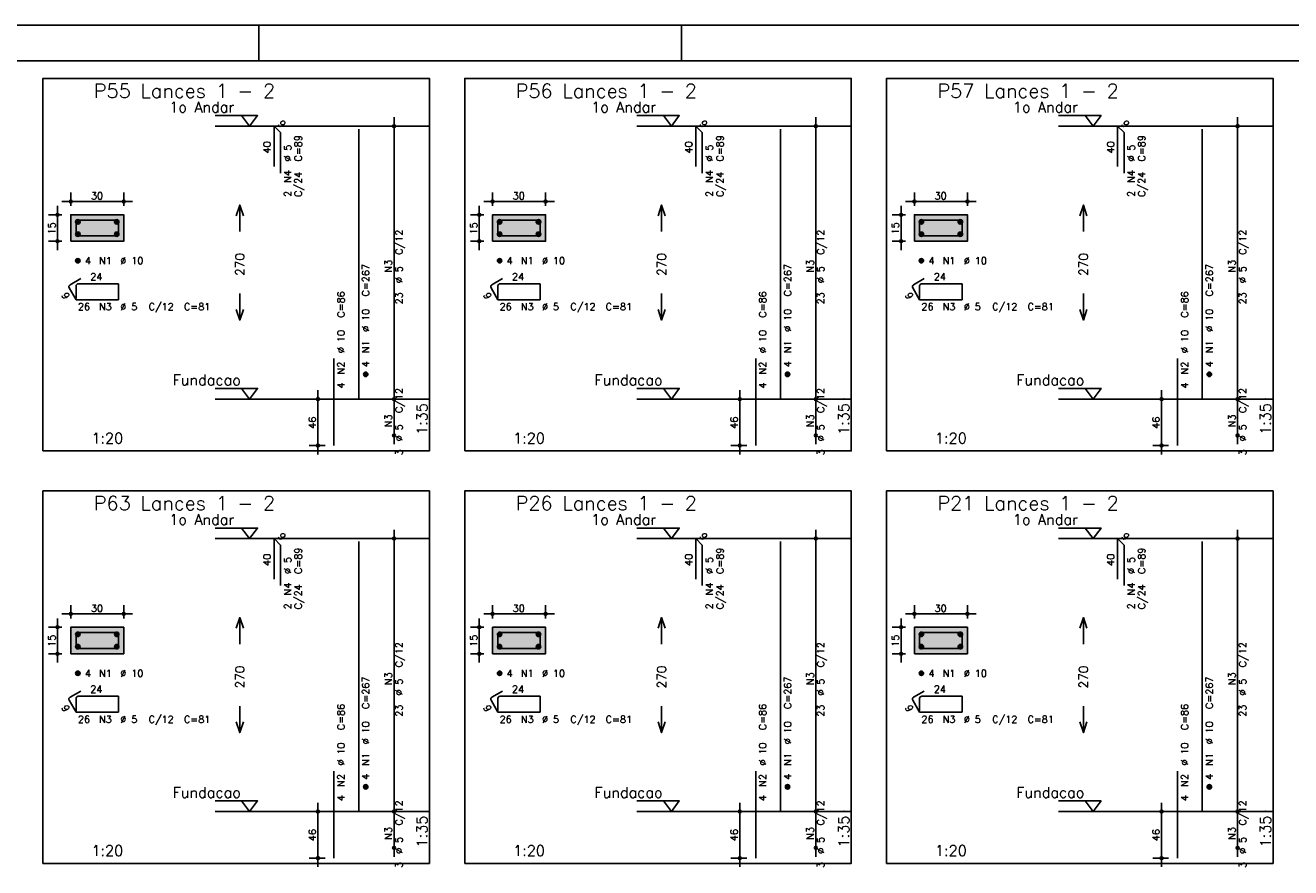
# Model space of a CAD drawing. Extents: x 0 to 119, y 0 to 84.
# Tile 5 of 13: x 26 to 62, y 60 to 84. Entities that reach past the tile are written whole.
import ezdxf

# ---------------------------------------------------------------- set-up
doc = ezdxf.new("R2010")
doc.units = 0
doc.header["$MEASUREMENT"] = 0
doc.linetypes.add('ESTILO_TQS_0002', pattern=[0.4, 0.1, -0.3])
for name, color, linetype in [('1', 1, 'CONTINUOUS'), ('2', 2, 'CONTINUOUS'), ('3', 3, 'CONTINUOUS'), ('4', 4, 'CONTINUOUS'), ('6', 6, 'CONTINUOUS'), ('7', 7, 'CONTINUOUS'), ('8', 8, 'CONTINUOUS'), ('9', 9, 'CONTINUOUS')]:
    doc.layers.add(name, color=color, linetype=linetype)
doc.styles.get("Standard").update_dxf_attribs({"font": 'ROMANS.SHX'})

msp = doc.modelspace()

# ---------------------------------------------------------------- linework, layer by layer
at = {"layer": '1', "linetype": 'Continuous'}
for p, q in [((0, 84.099998), (118.900002, 84.099998)), ((32.950001, 83.099998), (32.950001, 84.099998)), ((44.900002, 83.099998), (44.900002, 84.099998))]:
    msp.add_line(p, q, dxfattribs=at)
for points in [[(26.85, 72.071714), (37.775, 72.071714), (37.775, 82.600286), (26.85, 82.600286), (26.85, 72.071714)], [(38.775, 72.071714), (49.7, 72.071714), (49.7, 82.600286), (38.775, 82.600286), (38.775, 72.071714)], [(50.7, 72.071714), (61.625, 72.071714), (61.625, 82.600286), (50.7, 82.600286), (50.7, 72.071714)], [(31.715, 81.550286), (32.915, 81.550286), (32.69, 81.250286), (32.465, 81.550286)], [(37.775, 81.250286), (31.715, 81.250286)], [(43.64, 81.550286), (44.84, 81.550286), (44.615, 81.250286), (44.39, 81.550286)], [(49.7, 81.250286), (43.64, 81.250286)], [(55.565, 81.550286), (56.765, 81.550286), (56.54, 81.250286), (56.315, 81.550286)], [(61.625, 81.250286), (55.565, 81.250286)], [(31.715, 73.836), (32.915, 73.836), (32.69, 73.536), (32.465, 73.836)], [(43.64, 73.836), (44.84, 73.836), (44.615, 73.536), (44.39, 73.836)], [(55.565, 73.836), (56.765, 73.836), (56.54, 73.536), (56.315, 73.836)], [(37.775, 73.536), (31.715, 73.536)], [(49.7, 73.536), (43.64, 73.536)], [(61.625, 73.536), (55.565, 73.536)], [(26.85, 60.413214), (37.775, 60.413214), (37.775, 70.941786), (26.85, 70.941786), (26.85, 60.413214)], [(38.775, 60.413214), (49.7, 60.413214), (49.7, 70.941786), (38.775, 70.941786), (38.775, 60.413214)], [(50.7, 60.413214), (61.625, 60.413214), (61.625, 70.941786), (50.7, 70.941786), (50.7, 60.413214)], [(31.715, 69.891786), (32.915, 69.891786), (32.69, 69.591786), (32.465, 69.891786)], [(43.64, 69.891786), (44.84, 69.891786), (44.615, 69.591786), (44.39, 69.891786)], [(55.565, 69.891786), (56.765, 69.891786), (56.54, 69.591786), (56.315, 69.891786)], [(37.775, 69.591786), (31.715, 69.591786)], [(49.7, 69.591786), (43.64, 69.591786)], [(61.625, 69.591786), (55.565, 69.591786)], [(31.715, 62.1775), (32.915, 62.1775), (32.69, 61.8775), (32.465, 62.1775)], [(43.64, 62.1775), (44.84, 62.1775), (44.615, 61.8775), (44.39, 62.1775)], [(55.565, 62.1775), (56.765, 62.1775), (56.54, 61.8775), (56.315, 62.1775)], [(37.775, 61.8775), (31.715, 61.8775)], [(49.7, 61.8775), (43.64, 61.8775)], [(61.625, 61.8775), (55.565, 61.8775)]]:
    msp.add_lwpolyline(points, dxfattribs=at)
at = {"layer": '1', "linetype": 'ESTILO_TQS_0002'}
for points in [[(27.635, 77.995643), (29.135, 77.995643), (29.135, 78.745643), (27.635, 78.745643), (27.635, 77.995643)], [(39.56, 77.995643), (41.06, 77.995643), (41.06, 78.745643), (39.56, 78.745643), (39.56, 77.995643)], [(51.485, 77.995643), (52.985, 77.995643), (52.985, 78.745643), (51.485, 78.745643), (51.485, 77.995643)], [(27.635, 66.337143), (29.135, 66.337143), (29.135, 67.087143), (27.635, 67.087143), (27.635, 66.337143)], [(39.56, 66.337143), (41.06, 66.337143), (41.06, 67.087143), (39.56, 67.087143), (39.56, 66.337143)], [(51.485, 66.337143), (52.985, 66.337143), (52.985, 67.087143), (51.485, 67.087143), (51.485, 66.337143)]]:
    msp.add_lwpolyline(points, dxfattribs=at)
at = {"layer": '2', "linetype": 'Continuous'}
for p, q in [((36.775, 73.286), (36.775, 81.500286)), ((36.775, 81.250286), (36.775, 81.250286)), ((48.7, 73.286), (48.7, 81.500286)), ((48.7, 81.250286), (48.7, 81.250286)), ((60.625, 73.286), (60.625, 81.500286)), ((60.625, 81.250286), (60.625, 81.250286)), ((27.385, 79.120643), (29.385, 79.120643)), ((27.635, 78.995643), (27.635, 79.370643)), ((29.135, 78.995643), (29.135, 79.370643)), ((39.31, 79.120643), (41.31, 79.120643)), ((39.56, 78.995643), (39.56, 79.370643)), ((41.06, 78.995643), (41.06, 79.370643)), ((51.235, 79.120643), (53.235, 79.120643)), ((51.485, 78.995643), (51.485, 79.370643)), ((52.985, 78.995643), (52.985, 79.370643)), ((27.385, 78.745643), (27.01, 78.745643)), ((27.26, 77.745643), (27.26, 78.995643)), ((27.635, 78.745643), (27.635, 78.745643)), ((27.635, 78.745643), (27.635, 78.745643)), ((29.135, 78.745643), (29.135, 78.745643)), ((39.31, 78.745643), (38.935, 78.745643)), ((39.185, 77.745643), (39.185, 78.995643)), ((39.56, 78.745643), (39.56, 78.745643)), ((39.56, 78.745643), (39.56, 78.745643)), ((41.06, 78.745643), (41.06, 78.745643)), ((51.235, 78.745643), (50.86, 78.745643)), ((51.11, 77.745643), (51.11, 78.995643)), ((51.485, 78.745643), (51.485, 78.745643)), ((51.485, 78.745643), (51.485, 78.745643)), ((52.985, 78.745643), (52.985, 78.745643)), ((27.385, 77.995643), (27.01, 77.995643)), ((27.635, 77.995643), (27.635, 77.995643)), ((39.31, 77.995643), (38.935, 77.995643)), ((39.56, 77.995643), (39.56, 77.995643)), ((51.235, 77.995643), (50.86, 77.995643)), ((51.485, 77.995643), (51.485, 77.995643)), ((34.625, 71.971714), (34.625, 73.786)), ((36.775, 72.257429), (36.775, 73.786)), ((46.55, 71.971714), (46.55, 73.786)), ((48.7, 72.257429), (48.7, 73.786)), ((58.475, 71.971714), (58.475, 73.786)), ((60.625, 72.257429), (60.625, 73.786)), ((34.825, 73.536), (34.375, 73.536)), ((35.075, 73.536), (35.075, 73.536)), ((36.775, 73.536), (36.775, 73.536)), ((36.775, 73.536), (36.775, 73.536)), ((46.75, 73.536), (46.3, 73.536)), ((47, 73.536), (47, 73.536)), ((48.7, 73.536), (48.7, 73.536)), ((48.7, 73.536), (48.7, 73.536)), ((58.675, 73.536), (58.225, 73.536)), ((58.925, 73.536), (58.925, 73.536)), ((60.625, 73.536), (60.625, 73.536)), ((60.625, 73.536), (60.625, 73.536)), ((36.775, 72.507429), (36.775, 72.507429)), ((48.7, 72.507429), (48.7, 72.507429)), ((60.625, 72.507429), (60.625, 72.507429)), ((34.825, 72.221714), (34.375, 72.221714)), ((35.075, 72.221714), (35.075, 72.221714)), ((46.75, 72.221714), (46.3, 72.221714)), ((47, 72.221714), (47, 72.221714)), ((58.675, 72.221714), (58.225, 72.221714)), ((58.925, 72.221714), (58.925, 72.221714)), ((36.775, 61.6275), (36.775, 69.841786)), ((48.7, 61.6275), (48.7, 69.841786)), ((60.625, 61.6275), (60.625, 69.841786)), ((36.775, 69.591786), (36.775, 69.591786)), ((48.7, 69.591786), (48.7, 69.591786)), ((60.625, 69.591786), (60.625, 69.591786)), ((27.635, 67.337143), (27.635, 67.712143)), ((29.135, 67.337143), (29.135, 67.712143)), ((39.56, 67.337143), (39.56, 67.712143)), ((41.06, 67.337143), (41.06, 67.712143)), ((51.485, 67.337143), (51.485, 67.712143)), ((52.985, 67.337143), (52.985, 67.712143)), ((27.26, 66.087143), (27.26, 67.337143)), ((27.385, 67.462143), (29.385, 67.462143)), ((39.185, 66.087143), (39.185, 67.337143)), ((39.31, 67.462143), (41.31, 67.462143)), ((51.11, 66.087143), (51.11, 67.337143)), ((51.235, 67.462143), (53.235, 67.462143)), ((27.385, 67.087143), (27.01, 67.087143)), ((27.635, 67.087143), (27.635, 67.087143)), ((27.635, 67.087143), (27.635, 67.087143)), ((29.135, 67.087143), (29.135, 67.087143)), ((39.31, 67.087143), (38.935, 67.087143)), ((39.56, 67.087143), (39.56, 67.087143)), ((39.56, 67.087143), (39.56, 67.087143)), ((41.06, 67.087143), (41.06, 67.087143)), ((51.235, 67.087143), (50.86, 67.087143)), ((51.485, 67.087143), (51.485, 67.087143)), ((51.485, 67.087143), (51.485, 67.087143)), ((52.985, 67.087143), (52.985, 67.087143)), ((27.385, 66.337143), (27.01, 66.337143)), ((27.635, 66.337143), (27.635, 66.337143)), ((39.31, 66.337143), (38.935, 66.337143)), ((39.56, 66.337143), (39.56, 66.337143)), ((51.235, 66.337143), (50.86, 66.337143)), ((51.485, 66.337143), (51.485, 66.337143)), ((34.625, 60.313214), (34.625, 62.1275)), ((36.775, 60.598929), (36.775, 62.1275)), ((46.55, 60.313214), (46.55, 62.1275)), ((48.7, 60.598929), (48.7, 62.1275)), ((58.475, 60.313214), (58.475, 62.1275)), ((60.625, 60.598929), (60.625, 62.1275)), ((34.825, 61.8775), (34.375, 61.8775)), ((35.075, 61.8775), (35.075, 61.8775)), ((36.775, 61.8775), (36.775, 61.8775)), ((36.775, 61.8775), (36.775, 61.8775)), ((46.75, 61.8775), (46.3, 61.8775)), ((47, 61.8775), (47, 61.8775)), ((48.7, 61.8775), (48.7, 61.8775)), ((48.7, 61.8775), (48.7, 61.8775)), ((58.675, 61.8775), (58.225, 61.8775)), ((58.925, 61.8775), (58.925, 61.8775)), ((60.625, 61.8775), (60.625, 61.8775)), ((60.625, 61.8775), (60.625, 61.8775)), ((36.775, 60.848929), (36.775, 60.848929)), ((48.7, 60.848929), (48.7, 60.848929)), ((60.625, 60.848929), (60.625, 60.848929)), ((34.825, 60.563214), (34.375, 60.563214)), ((35.075, 60.563214), (35.075, 60.563214)), ((46.75, 60.563214), (46.3, 60.563214)), ((47, 60.563214), (47, 60.563214)), ((58.675, 60.563214), (58.225, 60.563214)), ((58.925, 60.563214), (58.925, 60.563214))]:
    msp.add_line(p, q, dxfattribs=at)
for points in [[(27.635, 77.995643), (29.135, 77.995643), (29.135, 78.745643), (27.635, 78.745643), (27.635, 77.995643)], [(32.315, 78.718143), (32.415, 79.018143), (32.515, 78.718143)], [(32.415, 78.268143), (32.415, 79.018143)], [(39.56, 77.995643), (41.06, 77.995643), (41.06, 78.745643), (39.56, 78.745643), (39.56, 77.995643)], [(44.24, 78.718143), (44.34, 79.018143), (44.44, 78.718143)], [(44.34, 78.268143), (44.34, 79.018143)], [(51.485, 77.995643), (52.985, 77.995643), (52.985, 78.745643), (51.485, 78.745643), (51.485, 77.995643)], [(56.165, 78.718143), (56.265, 79.018143), (56.365, 78.718143)], [(56.265, 78.268143), (56.265, 79.018143)], [(32.415, 76.518143), (32.415, 75.768143)], [(44.34, 76.518143), (44.34, 75.768143)], [(56.265, 76.518143), (56.265, 75.768143)], [(32.315, 76.068143), (32.415, 75.768143), (32.515, 76.068143)], [(44.24, 76.068143), (44.34, 75.768143), (44.44, 76.068143)], [(56.165, 76.068143), (56.265, 75.768143), (56.365, 76.068143)], [(32.315, 67.059643), (32.415, 67.359643), (32.515, 67.059643)], [(32.415, 66.609643), (32.415, 67.359643)], [(44.24, 67.059643), (44.34, 67.359643), (44.44, 67.059643)], [(44.34, 66.609643), (44.34, 67.359643)], [(56.165, 67.059643), (56.265, 67.359643), (56.365, 67.059643)], [(56.265, 66.609643), (56.265, 67.359643)], [(27.635, 66.337143), (29.135, 66.337143), (29.135, 67.087143), (27.635, 67.087143), (27.635, 66.337143)], [(39.56, 66.337143), (41.06, 66.337143), (41.06, 67.087143), (39.56, 67.087143), (39.56, 66.337143)], [(51.485, 66.337143), (52.985, 66.337143), (52.985, 67.087143), (51.485, 67.087143), (51.485, 66.337143)], [(32.415, 64.859643), (32.415, 64.109643)], [(44.34, 64.859643), (44.34, 64.109643)], [(56.265, 64.859643), (56.265, 64.109643)], [(32.315, 64.409643), (32.415, 64.109643), (32.515, 64.409643)], [(44.24, 64.409643), (44.34, 64.109643), (44.44, 64.409643)], [(56.165, 64.409643), (56.265, 64.109643), (56.365, 64.409643)]]:
    msp.add_lwpolyline(points, dxfattribs=at)
for centre, radius in [((36.775, 81.250286), 0.041625), ((36.775, 81.250286), 0.02075), ((48.7, 81.250286), 0.041625), ((48.7, 81.250286), 0.02075), ((60.625, 81.250286), 0.041625), ((60.625, 81.250286), 0.02075), ((27.635, 79.120643), 0.04), ((27.635, 79.120643), 0.02), ((29.135, 79.120643), 0.04), ((29.135, 79.120643), 0.02), ((39.56, 79.120643), 0.04), ((39.56, 79.120643), 0.02), ((41.06, 79.120643), 0.04), ((41.06, 79.120643), 0.02), ((51.485, 79.120643), 0.04), ((51.485, 79.120643), 0.02), ((52.985, 79.120643), 0.04), ((52.985, 79.120643), 0.02), ((27.26, 78.745643), 0.04), ((27.26, 78.745643), 0.02), ((39.185, 78.745643), 0.04), ((39.185, 78.745643), 0.02), ((51.11, 78.745643), 0.04), ((51.11, 78.745643), 0.02), ((27.26, 77.995643), 0.04), ((27.26, 77.995643), 0.02), ((39.185, 77.995643), 0.04), ((39.185, 77.995643), 0.02), ((51.11, 77.995643), 0.04), ((51.11, 77.995643), 0.02), ((34.625, 73.536), 0.04), ((34.625, 73.536), 0.02), ((36.775, 73.536), 0.041625), ((36.775, 73.536), 0.041625), ((36.775, 73.536), 0.02075), ((36.775, 73.536), 0.02075), ((46.55, 73.536), 0.04), ((46.55, 73.536), 0.02), ((48.7, 73.536), 0.041625), ((48.7, 73.536), 0.041625), ((48.7, 73.536), 0.02075), ((48.7, 73.536), 0.02075), ((58.475, 73.536), 0.04), ((58.475, 73.536), 0.02), ((60.625, 73.536), 0.041625), ((60.625, 73.536), 0.041625), ((60.625, 73.536), 0.02075), ((60.625, 73.536), 0.02075), ((36.775, 72.507429), 0.041625), ((36.775, 72.507429), 0.02075), ((48.7, 72.507429), 0.041625), ((48.7, 72.507429), 0.02075), ((60.625, 72.507429), 0.041625), ((60.625, 72.507429), 0.02075), ((34.625, 72.221714), 0.04), ((34.625, 72.221714), 0.02), ((46.55, 72.221714), 0.04), ((46.55, 72.221714), 0.02), ((58.475, 72.221714), 0.04), ((58.475, 72.221714), 0.02), ((36.775, 69.591786), 0.041625), ((36.775, 69.591786), 0.02075), ((48.7, 69.591786), 0.041625), ((48.7, 69.591786), 0.02075), ((60.625, 69.591786), 0.041625), ((60.625, 69.591786), 0.02075), ((27.635, 67.462143), 0.04), ((27.635, 67.462143), 0.02), ((29.135, 67.462143), 0.04), ((29.135, 67.462143), 0.02), ((39.56, 67.462143), 0.04), ((39.56, 67.462143), 0.02), ((41.06, 67.462143), 0.04), ((41.06, 67.462143), 0.02), ((51.485, 67.462143), 0.04), ((51.485, 67.462143), 0.02), ((52.985, 67.462143), 0.04), ((52.985, 67.462143), 0.02), ((27.26, 67.087143), 0.04), ((27.26, 67.087143), 0.02), ((39.185, 67.087143), 0.04), ((39.185, 67.087143), 0.02), ((51.11, 67.087143), 0.04), ((51.11, 67.087143), 0.02), ((27.26, 66.337143), 0.04), ((27.26, 66.337143), 0.02), ((39.185, 66.337143), 0.04), ((39.185, 66.337143), 0.02), ((51.11, 66.337143), 0.04), ((51.11, 66.337143), 0.02), ((34.625, 61.8775), 0.04), ((34.625, 61.8775), 0.02), ((36.775, 61.8775), 0.041625), ((36.775, 61.8775), 0.041625), ((36.775, 61.8775), 0.02075), ((36.775, 61.8775), 0.02075), ((46.55, 61.8775), 0.04), ((46.55, 61.8775), 0.02), ((48.7, 61.8775), 0.041625), ((48.7, 61.8775), 0.041625), ((48.7, 61.8775), 0.02075), ((48.7, 61.8775), 0.02075), ((58.475, 61.8775), 0.04), ((58.475, 61.8775), 0.02), ((60.625, 61.8775), 0.041625), ((60.625, 61.8775), 0.041625), ((60.625, 61.8775), 0.02075), ((60.625, 61.8775), 0.02075), ((36.775, 60.848929), 0.041625), ((36.775, 60.848929), 0.02075), ((48.7, 60.848929), 0.041625), ((48.7, 60.848929), 0.02075), ((60.625, 60.848929), 0.041625), ((60.625, 60.848929), 0.02075), ((34.625, 60.563214), 0.04), ((34.625, 60.563214), 0.02), ((46.55, 60.563214), 0.04), ((46.55, 60.563214), 0.02), ((58.475, 60.563214), 0.04), ((58.475, 60.563214), 0.02)]:
    msp.add_circle(centre, radius, dxfattribs=at)
at = {"layer": '3', "linetype": 'Continuous'}
for p, q in [((27.773156, 78.536832), (27.84381, 78.607486)), ((27.773165, 78.554518), (27.826181, 78.607534)), ((27.776831, 78.522829), (27.857838, 78.603836)), ((27.782882, 78.511202), (27.869471, 78.597792)), ((27.790828, 78.501471), (27.879208, 78.589851)), ((27.800562, 78.493527), (27.887159, 78.580125)), ((27.812198, 78.487486), (27.893158, 78.568446)), ((27.826173, 78.483782), (27.896893, 78.554503)), ((27.843878, 78.48381), (27.896897, 78.53683)), ((28.873156, 78.536832), (28.94381, 78.607486)), ((28.873165, 78.554518), (28.926181, 78.607534)), ((28.876831, 78.522829), (28.957838, 78.603836)), ((28.882882, 78.511202), (28.969471, 78.597792)), ((28.890828, 78.501471), (28.979208, 78.589851)), ((28.900562, 78.493527), (28.987159, 78.580125)), ((28.912198, 78.487486), (28.993158, 78.568446)), ((28.926173, 78.483782), (28.996893, 78.554503)), ((28.943878, 78.48381), (28.996897, 78.53683)), ((39.698156, 78.536832), (39.76881, 78.607486)), ((39.698165, 78.554518), (39.751181, 78.607534)), ((39.701831, 78.522829), (39.782838, 78.603836)), ((39.707882, 78.511202), (39.794471, 78.597792)), ((39.715828, 78.501471), (39.804208, 78.589851)), ((39.725562, 78.493527), (39.812159, 78.580125)), ((39.737198, 78.487486), (39.818158, 78.568446)), ((39.751173, 78.483782), (39.821893, 78.554503)), ((39.768878, 78.48381), (39.821897, 78.53683)), ((40.798156, 78.536832), (40.86881, 78.607486)), ((40.798165, 78.554518), (40.851181, 78.607534)), ((40.801831, 78.522829), (40.882838, 78.603836)), ((40.807882, 78.511202), (40.894471, 78.597792)), ((40.815828, 78.501471), (40.904208, 78.589851)), ((40.825562, 78.493527), (40.912159, 78.580125)), ((40.837198, 78.487486), (40.918158, 78.568446)), ((40.851173, 78.483782), (40.921893, 78.554503)), ((40.868878, 78.48381), (40.921897, 78.53683)), ((51.623156, 78.536832), (51.69381, 78.607486)), ((51.623165, 78.554518), (51.676181, 78.607534)), ((51.626831, 78.522829), (51.707838, 78.603836)), ((51.632882, 78.511202), (51.719471, 78.597792)), ((51.640828, 78.501471), (51.729208, 78.589851)), ((51.650562, 78.493527), (51.737159, 78.580125)), ((51.662198, 78.487486), (51.743158, 78.568446)), ((51.676173, 78.483782), (51.746893, 78.554503)), ((51.693878, 78.48381), (51.746897, 78.53683)), ((52.723156, 78.536832), (52.79381, 78.607486)), ((52.723165, 78.554518), (52.776181, 78.607534)), ((52.726831, 78.522829), (52.807838, 78.603836)), ((52.732882, 78.511202), (52.819471, 78.597792)), ((52.740828, 78.501471), (52.829208, 78.589851)), ((52.750562, 78.493527), (52.837159, 78.580125)), ((52.762198, 78.487486), (52.843158, 78.568446)), ((52.776173, 78.483782), (52.846893, 78.554503)), ((52.793878, 78.48381), (52.846897, 78.53683)), ((27.773156, 78.186832), (27.84381, 78.257486)), ((27.773165, 78.204518), (27.826181, 78.257534)), ((27.776831, 78.172829), (27.857838, 78.253836)), ((27.782882, 78.161202), (27.869471, 78.247792)), ((27.790828, 78.151471), (27.879208, 78.239851)), ((27.800562, 78.143527), (27.887159, 78.230125)), ((27.812198, 78.137486), (27.893158, 78.218446)), ((27.826173, 78.133782), (27.896893, 78.204503)), ((27.843878, 78.13381), (27.896897, 78.18683)), ((28.873156, 78.186832), (28.94381, 78.257486)), ((28.873165, 78.204518), (28.926181, 78.257534)), ((28.876831, 78.172829), (28.957838, 78.253836)), ((28.882882, 78.161202), (28.969471, 78.247792)), ((28.890828, 78.151471), (28.979208, 78.239851)), ((28.900562, 78.143527), (28.987159, 78.230125)), ((28.912198, 78.137486), (28.993158, 78.218446)), ((28.926173, 78.133782), (28.996893, 78.204503)), ((28.943878, 78.13381), (28.996897, 78.18683)), ((39.698156, 78.186832), (39.76881, 78.257486)), ((39.698165, 78.204518), (39.751181, 78.257534)), ((39.701831, 78.172829), (39.782838, 78.253836)), ((39.707882, 78.161202), (39.794471, 78.247792)), ((39.715828, 78.151471), (39.804208, 78.239851)), ((39.725562, 78.143527), (39.812159, 78.230125)), ((39.737198, 78.137486), (39.818158, 78.218446)), ((39.751173, 78.133782), (39.821893, 78.204503)), ((39.768878, 78.13381), (39.821897, 78.18683)), ((40.798156, 78.186832), (40.86881, 78.257486)), ((40.798165, 78.204518), (40.851181, 78.257534)), ((40.801831, 78.172829), (40.882838, 78.253836)), ((40.807882, 78.161202), (40.894471, 78.247792)), ((40.815828, 78.151471), (40.904208, 78.239851)), ((40.825562, 78.143527), (40.912159, 78.230125)), ((40.837198, 78.137486), (40.918158, 78.218446)), ((40.851173, 78.133782), (40.921893, 78.204503)), ((40.868878, 78.13381), (40.921897, 78.18683)), ((51.623156, 78.186832), (51.69381, 78.257486)), ((51.623165, 78.204518), (51.676181, 78.257534)), ((51.626831, 78.172829), (51.707838, 78.253836)), ((51.632882, 78.161202), (51.719471, 78.247792)), ((51.640828, 78.151471), (51.729208, 78.239851)), ((51.650562, 78.143527), (51.737159, 78.230125)), ((51.662198, 78.137486), (51.743158, 78.218446)), ((51.676173, 78.133782), (51.746893, 78.204503)), ((51.693878, 78.13381), (51.746897, 78.18683)), ((52.723156, 78.186832), (52.79381, 78.257486)), ((52.723165, 78.204518), (52.776181, 78.257534)), ((52.726831, 78.172829), (52.807838, 78.253836)), ((52.732882, 78.161202), (52.819471, 78.247792)), ((52.740828, 78.151471), (52.829208, 78.239851)), ((52.750562, 78.143527), (52.837159, 78.230125)), ((52.762198, 78.137486), (52.843158, 78.218446)), ((52.776173, 78.133782), (52.846893, 78.204503)), ((52.793878, 78.13381), (52.846897, 78.18683)), ((27.773156, 77.436832), (27.84381, 77.507486)), ((27.773165, 77.454518), (27.826181, 77.507534)), ((27.776831, 77.422829), (27.857838, 77.503836)), ((27.782882, 77.411202), (27.869471, 77.497792)), ((27.790828, 77.401471), (27.879208, 77.489851)), ((27.800562, 77.393527), (27.887159, 77.480125)), ((27.812198, 77.387486), (27.893158, 77.468446)), ((27.826173, 77.383782), (27.896893, 77.454503)), ((27.843878, 77.38381), (27.896897, 77.43683)), ((39.698156, 77.436832), (39.76881, 77.507486)), ((39.698165, 77.454518), (39.751181, 77.507534)), ((39.701831, 77.422829), (39.782838, 77.503836)), ((39.707882, 77.411202), (39.794471, 77.497792)), ((39.715828, 77.401471), (39.804208, 77.489851)), ((39.725562, 77.393527), (39.812159, 77.480125)), ((39.737198, 77.387486), (39.818158, 77.468446)), ((39.751173, 77.383782), (39.821893, 77.454503)), ((39.768878, 77.38381), (39.821897, 77.43683)), ((51.623156, 77.436832), (51.69381, 77.507486)), ((51.623165, 77.454518), (51.676181, 77.507534)), ((51.626831, 77.422829), (51.707838, 77.503836)), ((51.632882, 77.411202), (51.719471, 77.497792)), ((51.640828, 77.401471), (51.729208, 77.489851)), ((51.650562, 77.393527), (51.737159, 77.480125)), ((51.662198, 77.387486), (51.743158, 77.468446)), ((51.676173, 77.383782), (51.746893, 77.454503)), ((51.693878, 77.38381), (51.746897, 77.43683)), ((35.913156, 74.227189), (35.98381, 74.297843)), ((35.913165, 74.244875), (35.966181, 74.297892)), ((35.916831, 74.213187), (35.997838, 74.294193)), ((35.922882, 74.201559), (36.009471, 74.288149)), ((35.930828, 74.191828), (36.019208, 74.280208)), ((35.940562, 74.183884), (36.027159, 74.270482)), ((35.952198, 74.177843), (36.033158, 74.258803)), ((35.966173, 74.17414), (36.036893, 74.24486)), ((35.983878, 74.174167), (36.036897, 74.227187)), ((47.838156, 74.227189), (47.90881, 74.297843)), ((47.838165, 74.244875), (47.891181, 74.297892)), ((47.841831, 74.213187), (47.922838, 74.294193)), ((47.847882, 74.201559), (47.934471, 74.288149)), ((47.855828, 74.191828), (47.944208, 74.280208)), ((47.865562, 74.183884), (47.952159, 74.270482)), ((47.877198, 74.177843), (47.958158, 74.258803)), ((47.891173, 74.17414), (47.961893, 74.24486)), ((47.908878, 74.174167), (47.961897, 74.227187)), ((59.763156, 74.227189), (59.83381, 74.297843)), ((59.763165, 74.244875), (59.816181, 74.297892)), ((59.766831, 74.213187), (59.847838, 74.294193)), ((59.772882, 74.201559), (59.859471, 74.288149)), ((59.780828, 74.191828), (59.869208, 74.280208)), ((59.790562, 74.183884), (59.877159, 74.270482)), ((59.802198, 74.177843), (59.883158, 74.258803)), ((59.816173, 74.17414), (59.886893, 74.24486)), ((59.833878, 74.174167), (59.886897, 74.227187)), ((27.773156, 66.878332), (27.84381, 66.948986)), ((27.773165, 66.896018), (27.826181, 66.949034)), ((27.776831, 66.864329), (27.857838, 66.945336)), ((27.782882, 66.852702), (27.869471, 66.939292)), ((27.790828, 66.842971), (27.879208, 66.931351)), ((27.800562, 66.835027), (27.887159, 66.921625)), ((27.812198, 66.828986), (27.893158, 66.909946)), ((28.873156, 66.878332), (28.94381, 66.948986)), ((28.873165, 66.896018), (28.926181, 66.949034)), ((28.876831, 66.864329), (28.957838, 66.945336)), ((28.882882, 66.852702), (28.969471, 66.939292)), ((28.890828, 66.842971), (28.979208, 66.931351)), ((28.900562, 66.835027), (28.987159, 66.921625)), ((28.912198, 66.828986), (28.993158, 66.909946)), ((39.698156, 66.878332), (39.76881, 66.948986)), ((39.698165, 66.896018), (39.751181, 66.949034)), ((39.701831, 66.864329), (39.782838, 66.945336)), ((39.707882, 66.852702), (39.794471, 66.939292)), ((39.715828, 66.842971), (39.804208, 66.931351)), ((39.725562, 66.835027), (39.812159, 66.921625)), ((39.737198, 66.828986), (39.818158, 66.909946)), ((40.798156, 66.878332), (40.86881, 66.948986)), ((40.798165, 66.896018), (40.851181, 66.949034)), ((40.801831, 66.864329), (40.882838, 66.945336)), ((40.807882, 66.852702), (40.894471, 66.939292)), ((40.815828, 66.842971), (40.904208, 66.931351)), ((40.825562, 66.835027), (40.912159, 66.921625)), ((40.837198, 66.828986), (40.918158, 66.909946)), ((51.623156, 66.878332), (51.69381, 66.948986)), ((51.623165, 66.896018), (51.676181, 66.949034)), ((51.626831, 66.864329), (51.707838, 66.945336)), ((51.632882, 66.852702), (51.719471, 66.939292)), ((51.640828, 66.842971), (51.729208, 66.931351)), ((51.650562, 66.835027), (51.737159, 66.921625)), ((51.662198, 66.828986), (51.743158, 66.909946)), ((52.723156, 66.878332), (52.79381, 66.948986)), ((52.723165, 66.896018), (52.776181, 66.949034)), ((52.726831, 66.864329), (52.807838, 66.945336)), ((52.732882, 66.852702), (52.819471, 66.939292)), ((52.740828, 66.842971), (52.829208, 66.931351)), ((52.750562, 66.835027), (52.837159, 66.921625)), ((52.762198, 66.828986), (52.843158, 66.909946)), ((27.773156, 66.528332), (27.84381, 66.598986)), ((27.773165, 66.546018), (27.826181, 66.599034)), ((27.776831, 66.514329), (27.857838, 66.595336)), ((27.782882, 66.502702), (27.869471, 66.589292)), ((27.790828, 66.492971), (27.879208, 66.581351)), ((27.800562, 66.485027), (27.887159, 66.571625)), ((27.812198, 66.478986), (27.893158, 66.559946)), ((27.826173, 66.825282), (27.896893, 66.896003)), ((27.826173, 66.475282), (27.896893, 66.546003)), ((27.843878, 66.82531), (27.896897, 66.87833)), ((28.873156, 66.528332), (28.94381, 66.598986)), ((28.873165, 66.546018), (28.926181, 66.599034)), ((28.876831, 66.514329), (28.957838, 66.595336)), ((28.882882, 66.502702), (28.969471, 66.589292)), ((28.890828, 66.492971), (28.979208, 66.581351)), ((28.900562, 66.485027), (28.987159, 66.571625)), ((28.912198, 66.478986), (28.993158, 66.559946)), ((28.926173, 66.825282), (28.996893, 66.896003)), ((28.926173, 66.475282), (28.996893, 66.546003)), ((28.943878, 66.82531), (28.996897, 66.87833)), ((39.698156, 66.528332), (39.76881, 66.598986)), ((39.698165, 66.546018), (39.751181, 66.599034)), ((39.701831, 66.514329), (39.782838, 66.595336)), ((39.707882, 66.502702), (39.794471, 66.589292)), ((39.715828, 66.492971), (39.804208, 66.581351)), ((39.725562, 66.485027), (39.812159, 66.571625)), ((39.737198, 66.478986), (39.818158, 66.559946)), ((39.751173, 66.825282), (39.821893, 66.896003)), ((39.751173, 66.475282), (39.821893, 66.546003)), ((39.768878, 66.82531), (39.821897, 66.87833)), ((40.798156, 66.528332), (40.86881, 66.598986)), ((40.798165, 66.546018), (40.851181, 66.599034)), ((40.801831, 66.514329), (40.882838, 66.595336)), ((40.807882, 66.502702), (40.894471, 66.589292)), ((40.815828, 66.492971), (40.904208, 66.581351)), ((40.825562, 66.485027), (40.912159, 66.571625)), ((40.837198, 66.478986), (40.918158, 66.559946)), ((40.851173, 66.825282), (40.921893, 66.896003)), ((40.851173, 66.475282), (40.921893, 66.546003)), ((40.868878, 66.82531), (40.921897, 66.87833)), ((51.623156, 66.528332), (51.69381, 66.598986)), ((51.623165, 66.546018), (51.676181, 66.599034)), ((51.626831, 66.514329), (51.707838, 66.595336)), ((51.632882, 66.502702), (51.719471, 66.589292)), ((51.640828, 66.492971), (51.729208, 66.581351)), ((51.650562, 66.485027), (51.737159, 66.571625)), ((51.662198, 66.478986), (51.743158, 66.559946)), ((51.676173, 66.825282), (51.746893, 66.896003)), ((51.676173, 66.475282), (51.746893, 66.546003)), ((51.693878, 66.82531), (51.746897, 66.87833)), ((52.723156, 66.528332), (52.79381, 66.598986)), ((52.723165, 66.546018), (52.776181, 66.599034)), ((52.726831, 66.514329), (52.807838, 66.595336)), ((52.732882, 66.502702), (52.819471, 66.589292)), ((52.740828, 66.492971), (52.829208, 66.581351)), ((52.750562, 66.485027), (52.837159, 66.571625)), ((52.762198, 66.478986), (52.843158, 66.559946)), ((52.776173, 66.825282), (52.846893, 66.896003)), ((52.776173, 66.475282), (52.846893, 66.546003)), ((52.793878, 66.82531), (52.846897, 66.87833)), ((27.843878, 66.47531), (27.896897, 66.52833)), ((28.943878, 66.47531), (28.996897, 66.52833)), ((39.768878, 66.47531), (39.821897, 66.52833)), ((40.868878, 66.47531), (40.921897, 66.52833)), ((51.693878, 66.47531), (51.746897, 66.52833)), ((52.793878, 66.47531), (52.846897, 66.52833)), ((27.773156, 65.778332), (27.84381, 65.848986)), ((27.773165, 65.796018), (27.826181, 65.849034)), ((27.776831, 65.764329), (27.857838, 65.845336)), ((27.782882, 65.752702), (27.869471, 65.839292)), ((27.790828, 65.742971), (27.879208, 65.831351)), ((39.698156, 65.778332), (39.76881, 65.848986)), ((39.698165, 65.796018), (39.751181, 65.849034)), ((39.701831, 65.764329), (39.782838, 65.845336)), ((39.707882, 65.752702), (39.794471, 65.839292)), ((39.715828, 65.742971), (39.804208, 65.831351)), ((51.623156, 65.778332), (51.69381, 65.848986)), ((51.623165, 65.796018), (51.676181, 65.849034)), ((51.626831, 65.764329), (51.707838, 65.845336)), ((51.632882, 65.752702), (51.719471, 65.839292)), ((51.640828, 65.742971), (51.729208, 65.831351)), ((27.800562, 65.735027), (27.887159, 65.821625)), ((27.812198, 65.728986), (27.893158, 65.809946)), ((27.826173, 65.725282), (27.896893, 65.796003)), ((27.843878, 65.72531), (27.896897, 65.77833)), ((39.725562, 65.735027), (39.812159, 65.821625)), ((39.737198, 65.728986), (39.818158, 65.809946)), ((39.751173, 65.725282), (39.821893, 65.796003)), ((39.768878, 65.72531), (39.821897, 65.77833)), ((51.650562, 65.735027), (51.737159, 65.821625)), ((51.662198, 65.728986), (51.743158, 65.809946)), ((51.676173, 65.725282), (51.746893, 65.796003)), ((51.693878, 65.72531), (51.746897, 65.77833)), ((35.913156, 62.568689), (35.98381, 62.639343)), ((35.913165, 62.586375), (35.966181, 62.639392)), ((35.916831, 62.554687), (35.997838, 62.635693)), ((35.922882, 62.543059), (36.009471, 62.629649)), ((35.930828, 62.533328), (36.019208, 62.621708)), ((35.940562, 62.525384), (36.027159, 62.611982)), ((47.838156, 62.568689), (47.90881, 62.639343)), ((47.838165, 62.586375), (47.891181, 62.639392)), ((47.841831, 62.554687), (47.922838, 62.635693)), ((47.847882, 62.543059), (47.934471, 62.629649)), ((47.855828, 62.533328), (47.944208, 62.621708)), ((47.865562, 62.525384), (47.952159, 62.611982)), ((59.763156, 62.568689), (59.83381, 62.639343)), ((59.763165, 62.586375), (59.816181, 62.639392)), ((59.766831, 62.554687), (59.847838, 62.635693)), ((59.772882, 62.543059), (59.859471, 62.629649)), ((59.780828, 62.533328), (59.869208, 62.621708)), ((59.790562, 62.525384), (59.877159, 62.611982)), ((35.952198, 62.519343), (36.033158, 62.600303)), ((35.966173, 62.51564), (36.036893, 62.58636)), ((35.983878, 62.515667), (36.036897, 62.568687)), ((47.877198, 62.519343), (47.958158, 62.600303)), ((47.891173, 62.51564), (47.961893, 62.58636)), ((47.908878, 62.515667), (47.961897, 62.568687)), ((59.802198, 62.519343), (59.883158, 62.600303)), ((59.816173, 62.51564), (59.886893, 62.58636)), ((59.833878, 62.515667), (59.886897, 62.568687))]:
    msp.add_line(p, q, dxfattribs=at)
for centre in [(27.835, 78.545643), (28.935, 78.545643), (39.76, 78.545643), (40.86, 78.545643), (51.685, 78.545643), (52.785, 78.545643), (27.835, 78.195643), (28.935, 78.195643), (39.76, 78.195643), (40.86, 78.195643), (51.685, 78.195643), (52.785, 78.195643), (27.835, 77.445643), (39.76, 77.445643), (51.685, 77.445643), (35.975, 74.236), (47.9, 74.236), (59.825, 74.236), (27.835, 66.887143), (28.935, 66.887143), (39.76, 66.887143), (40.86, 66.887143), (51.685, 66.887143), (52.785, 66.887143), (27.835, 66.537143), (28.935, 66.537143), (39.76, 66.537143), (40.86, 66.537143), (51.685, 66.537143), (52.785, 66.537143), (27.835, 65.787143), (39.76, 65.787143), (51.685, 65.787143), (35.975, 62.5775), (47.9, 62.5775), (59.825, 62.5775)]:
    msp.add_circle(centre, 0.0625, dxfattribs=at)
at = {"layer": '4', "linetype": 'Continuous'}
for p, q in [((27.785, 78.533143), (27.785, 78.145643)), ((27.785, 78.533143), (27.785, 78.183143)), ((28.1975, 78.595643), (27.8475, 78.595643)), ((28.985, 78.595643), (27.8475, 78.595643)), ((28.985, 78.145643), (28.985, 78.595643)), ((39.71, 78.533143), (39.71, 78.145643)), ((39.71, 78.533143), (39.71, 78.183143)), ((40.1225, 78.595643), (39.7725, 78.595643)), ((40.91, 78.595643), (39.7725, 78.595643)), ((40.91, 78.145643), (40.91, 78.595643)), ((51.635, 78.533143), (51.635, 78.145643)), ((51.635, 78.533143), (51.635, 78.183143)), ((52.0475, 78.595643), (51.6975, 78.595643)), ((52.835, 78.595643), (51.6975, 78.595643)), ((52.835, 78.145643), (52.835, 78.595643)), ((27.785, 78.145643), (28.985, 78.145643)), ((39.71, 78.145643), (40.91, 78.145643)), ((51.635, 78.145643), (52.835, 78.145643)), ((28.1975, 66.937143), (27.8475, 66.937143)), ((28.985, 66.937143), (27.8475, 66.937143)), ((28.985, 66.487143), (28.985, 66.937143)), ((40.1225, 66.937143), (39.7725, 66.937143)), ((40.91, 66.937143), (39.7725, 66.937143)), ((40.91, 66.487143), (40.91, 66.937143)), ((52.0475, 66.937143), (51.6975, 66.937143)), ((52.835, 66.937143), (51.6975, 66.937143)), ((52.835, 66.487143), (52.835, 66.937143)), ((27.785, 66.874643), (27.785, 66.487143)), ((27.785, 66.874643), (27.785, 66.524643)), ((39.71, 66.874643), (39.71, 66.487143)), ((39.71, 66.874643), (39.71, 66.524643)), ((51.635, 66.874643), (51.635, 66.487143)), ((51.635, 66.874643), (51.635, 66.524643)), ((27.785, 66.487143), (28.985, 66.487143)), ((39.71, 66.487143), (40.91, 66.487143)), ((51.635, 66.487143), (52.835, 66.487143))]:
    msp.add_line(p, q, dxfattribs=at)
for centre in [(27.8475, 78.533143), (27.8475, 78.533143), (39.7725, 78.533143), (39.7725, 78.533143), (51.6975, 78.533143), (51.6975, 78.533143), (27.8475, 66.874643), (27.8475, 66.874643), (39.7725, 66.874643), (39.7725, 66.874643), (51.6975, 66.874643), (51.6975, 66.874643)]:
    msp.add_arc(centre, 0.0625, 90, 180, dxfattribs=at)
at = {"layer": '6', "linetype": 'Continuous'}
for p, q in [((33.383174, 80.107429), (33.383174, 81.250286)), ((33.383174, 81.250286), (33.565002, 81.068458)), ((45.308174, 80.107429), (45.308174, 81.250286)), ((45.308174, 81.250286), (45.490002, 81.068458)), ((57.233174, 80.107429), (57.233174, 81.250286)), ((57.233174, 81.250286), (57.415002, 81.068458)), ((33.565002, 81.068458), (33.565002, 79.925601)), ((35.775, 73.536), (35.775, 81.164571)), ((45.490002, 81.068458), (45.490002, 79.925601)), ((47.7, 73.536), (47.7, 81.164571)), ((57.415002, 81.068458), (57.415002, 79.925601)), ((59.625, 73.536), (59.625, 81.164571)), ((27.917235, 76.941604), (27.614127, 76.766604)), ((39.842235, 76.941604), (39.539127, 76.766604)), ((51.767235, 76.941604), (51.464127, 76.766604)), ((27.59125, 76.681228), (27.785, 76.345643)), ((27.785, 76.733143), (27.785, 76.383143)), ((28.985, 76.795643), (27.8475, 76.795643)), ((28.985, 76.345643), (28.985, 76.795643)), ((39.51625, 76.681228), (39.71, 76.345643)), ((39.71, 76.733143), (39.71, 76.383143)), ((40.91, 76.795643), (39.7725, 76.795643)), ((40.91, 76.345643), (40.91, 76.795643)), ((51.44125, 76.681228), (51.635, 76.345643)), ((51.635, 76.733143), (51.635, 76.383143)), ((52.835, 76.795643), (51.6975, 76.795643)), ((52.835, 76.345643), (52.835, 76.795643)), ((27.785, 76.345643), (28.985, 76.345643)), ((39.71, 76.345643), (40.91, 76.345643)), ((51.635, 76.345643), (52.835, 76.345643)), ((35.075, 72.221714), (35.075, 74.678857)), ((47, 72.221714), (47, 74.678857)), ((58.925, 72.221714), (58.925, 74.678857)), ((33.383174, 68.448929), (33.383174, 69.591786)), ((33.383174, 69.591786), (33.565002, 69.409958)), ((33.565002, 69.409958), (33.565002, 68.267101)), ((35.775, 61.8775), (35.775, 69.506071)), ((45.308174, 68.448929), (45.308174, 69.591786)), ((45.308174, 69.591786), (45.490002, 69.409958)), ((45.490002, 69.409958), (45.490002, 68.267101)), ((47.7, 61.8775), (47.7, 69.506071)), ((57.233174, 68.448929), (57.233174, 69.591786)), ((57.233174, 69.591786), (57.415002, 69.409958)), ((57.415002, 69.409958), (57.415002, 68.267101)), ((59.625, 61.8775), (59.625, 69.506071)), ((27.917235, 65.283104), (27.614127, 65.108104)), ((28.985, 65.137143), (27.8475, 65.137143)), ((28.985, 64.687143), (28.985, 65.137143)), ((39.842235, 65.283104), (39.539127, 65.108104)), ((40.91, 65.137143), (39.7725, 65.137143)), ((40.91, 64.687143), (40.91, 65.137143)), ((51.767235, 65.283104), (51.464127, 65.108104)), ((52.835, 65.137143), (51.6975, 65.137143)), ((52.835, 64.687143), (52.835, 65.137143)), ((27.59125, 65.022728), (27.785, 64.687143)), ((27.785, 65.074643), (27.785, 64.724643)), ((39.51625, 65.022728), (39.71, 64.687143)), ((39.71, 65.074643), (39.71, 64.724643)), ((51.44125, 65.022728), (51.635, 64.687143)), ((51.635, 65.074643), (51.635, 64.724643)), ((27.785, 64.687143), (28.985, 64.687143)), ((39.71, 64.687143), (40.91, 64.687143)), ((51.635, 64.687143), (52.835, 64.687143)), ((35.075, 60.563214), (35.075, 63.020357)), ((47, 60.563214), (47, 63.020357)), ((58.925, 60.563214), (58.925, 63.020357))]:
    msp.add_line(p, q, dxfattribs=at)
for centre, start, end in [((27.645377, 76.712478), 120, 210), ((27.8475, 76.733143), 90, 180), ((39.570377, 76.712478), 120, 210), ((39.7725, 76.733143), 90, 180), ((51.495377, 76.712478), 120, 210), ((51.6975, 76.733143), 90, 180), ((27.8475, 65.074643), 90, 180), ((39.7725, 65.074643), 90, 180), ((51.6975, 65.074643), 90, 180), ((27.645377, 65.053978), 120, 210), ((39.570377, 65.053978), 120, 210), ((51.495377, 65.053978), 120, 210)]:
    msp.add_arc(centre, 0.0625, start, end, dxfattribs=at)
at = {"layer": '8', "linetype": 'Continuous'}
msp.add_line((2.5, 83.099998), (117.900002, 83.099998), dxfattribs=at)
at = {"layer": '9', "linetype": 'Continuous'}
for points in [[(27.635, 77.995643), (29.135, 77.995643), (29.135, 78.745643)], [(27.635, 77.995643), (29.135, 78.745643), (27.635, 78.745643)], [(27.635, 77.995643), (27.635, 78.745643), (27.635, 77.995643)], [(39.56, 77.995643), (41.06, 77.995643), (41.06, 78.745643)], [(39.56, 77.995643), (41.06, 78.745643), (39.56, 78.745643)], [(39.56, 77.995643), (39.56, 78.745643), (39.56, 77.995643)], [(51.485, 77.995643), (52.985, 77.995643), (52.985, 78.745643)], [(51.485, 77.995643), (52.985, 78.745643), (51.485, 78.745643)], [(51.485, 77.995643), (51.485, 78.745643), (51.485, 77.995643)], [(27.635, 66.337143), (29.135, 66.337143), (29.135, 67.087143)], [(27.635, 66.337143), (29.135, 67.087143), (27.635, 67.087143)], [(27.635, 66.337143), (27.635, 67.087143), (27.635, 66.337143)], [(39.56, 66.337143), (41.06, 66.337143), (41.06, 67.087143)], [(39.56, 66.337143), (41.06, 67.087143), (39.56, 67.087143)], [(39.56, 66.337143), (39.56, 67.087143), (39.56, 66.337143)], [(51.485, 66.337143), (52.985, 66.337143), (52.985, 67.087143)], [(51.485, 66.337143), (52.985, 67.087143), (51.485, 67.087143)], [(51.485, 66.337143), (51.485, 67.087143), (51.485, 66.337143)]]:
    msp.add_solid(points, dxfattribs=at)

# ---------------------------------------------------------------- texts
at = {"layer": '1', "linetype": 'Continuous'}
for s, p in [(' 1o Andar', (30.215, 81.640286)), (' 1o Andar', (42.14, 81.640286)), (' 1o Andar', (54.065, 81.640286)), ('Fundacao', (30.515, 73.926)), ('Fundacao', (42.44, 73.926)), ('Fundacao', (54.365, 73.926)), (' 1o Andar', (30.215, 69.981786)), (' 1o Andar', (42.14, 69.981786)), (' 1o Andar', (54.065, 69.981786)), ('Fundacao', (30.515, 62.2675)), ('Fundacao', (42.44, 62.2675)), ('Fundacao', (54.365, 62.2675))]:
    msp.add_text(s, height=0.3, dxfattribs=at).set_placement(p)
at = {"layer": '2', "linetype": 'Continuous'}
for s, height, rotation, p in [('9', 0.2, 315, (33.474088, 81.300793)), ('9', 0.2, 315, (45.399088, 81.300793)), ('9', 0.2, 315, (57.324088, 81.300793)), ('C=89', 0.2, 90, (34.165, 80.250286)), ('C=89', 0.2, 90, (46.09, 80.250286)), ('C=89', 0.2, 90, (58.015, 80.250286)), ('40', 0.2, 90, (33.283174, 80.478857)), ('%%c 5', 0.2, 90, (33.865, 80.250286)), ('40', 0.2, 90, (45.208174, 80.478857)), ('%%c 5', 0.2, 90, (45.79, 80.250286)), ('40', 0.2, 90, (57.133174, 80.478857)), ('%%c 5', 0.2, 90, (57.715, 80.250286)), ('N4', 0.2, 90, (33.865, 79.650286)), ('C/24', 0.2, 90, (34.165, 79.250286)), ('N4', 0.2, 90, (45.79, 79.650286)), ('C/24', 0.2, 90, (46.09, 79.250286)), ('N4', 0.2, 90, (57.715, 79.650286)), ('C/24', 0.2, 90, (58.015, 79.250286)), ('2', 0.2, 90, (33.865, 79.250286)), ('2', 0.2, 90, (45.79, 79.250286)), ('2', 0.2, 90, (57.715, 79.250286)), ('15', 0.2, 90, (27.2, 78.190643)), ('15', 0.2, 90, (39.125, 78.190643)), ('15', 0.2, 90, (51.05, 78.190643)), ('C/12', 0.2, 90, (37.015, 77.613143)), ('C/12', 0.2, 90, (48.94, 77.613143)), ('C/12', 0.2, 90, (60.865, 77.613143)), ('270', 0.25, 90, (32.54, 77.018143)), ('N3', 0.2, 90, (36.715, 77.113143)), ('270', 0.25, 90, (44.465, 77.018143)), ('N3', 0.2, 90, (48.64, 77.113143)), ('270', 0.25, 90, (56.39, 77.018143)), ('N3', 0.2, 90, (60.565, 77.113143)), ('C=267', 0.2, 90, (36.075, 76.436)), ('%%c 5', 0.2, 90, (37.015, 76.813143)), ('C=267', 0.2, 90, (48, 76.436)), ('%%c 5', 0.2, 90, (48.94, 76.813143)), ('C=267', 0.2, 90, (59.925, 76.436)), ('%%c 5', 0.2, 90, (60.865, 76.813143)), ('9', 0.2, 300, (27.362692, 76.477101)), ('C=86', 0.2, 90, (35.375, 75.836)), ('23', 0.2, 90, (37.015, 76.213143)), ('9', 0.2, 300, (39.287692, 76.477101)), ('C=86', 0.2, 90, (47.3, 75.836)), ('23', 0.2, 90, (48.94, 76.213143)), ('9', 0.2, 300, (51.212692, 76.477101)), ('C=86', 0.2, 90, (59.225, 75.836)), ('23', 0.2, 90, (60.865, 76.213143)), ('%%c 10', 0.2, 90, (36.075, 75.436)), ('%%c 10', 0.2, 90, (48, 75.436)), ('%%c 10', 0.2, 90, (59.925, 75.436)), ('%%c 10', 0.2, 90, (35.375, 74.836)), ('N1', 0.2, 90, (36.075, 74.836)), ('%%c 10', 0.2, 90, (47.3, 74.836)), ('N1', 0.2, 90, (48, 74.836)), ('%%c 10', 0.2, 90, (59.225, 74.836)), ('N1', 0.2, 90, (59.925, 74.836)), ('N2', 0.2, 90, (35.375, 74.236)), ('4', 0.2, 90, (36.075, 74.436)), ('N2', 0.2, 90, (47.3, 74.236)), ('4', 0.2, 90, (48, 74.436)), ('N2', 0.2, 90, (59.225, 74.236)), ('4', 0.2, 90, (59.925, 74.436)), ('4', 0.2, 90, (35.375, 73.836)), ('C/12', 0.2, 90, (37.015, 73.141714)), ('4', 0.2, 90, (47.3, 73.836)), ('C/12', 0.2, 90, (48.94, 73.141714)), ('4', 0.2, 90, (59.225, 73.836)), ('C/12', 0.2, 90, (60.865, 73.141714)), ('46', 0.2, 90, (34.565, 72.698857)), ('N3', 0.2, 90, (36.715, 72.741714)), ('1:35', 0.3, 90, (37.715, 72.521714)), ('46', 0.2, 90, (46.49, 72.698857)), ('N3', 0.2, 90, (48.64, 72.741714)), ('1:35', 0.3, 90, (49.64, 72.521714)), ('46', 0.2, 90, (58.415, 72.698857)), ('N3', 0.2, 90, (60.565, 72.741714)), ('1:35', 0.3, 90, (61.565, 72.521714)), ('%%c 5', 0.2, 90, (37.015, 72.341714)), ('%%c 5', 0.2, 90, (48.94, 72.341714)), ('%%c 5', 0.2, 90, (60.865, 72.341714)), ('3', 0.2, 90, (37.015, 71.941714)), ('3', 0.2, 90, (48.94, 71.941714)), ('3', 0.2, 90, (60.865, 71.941714)), ('9', 0.2, 315, (33.474088, 69.642293)), ('9', 0.2, 315, (45.399088, 69.642293)), ('9', 0.2, 315, (57.324088, 69.642293)), ('40', 0.2, 90, (33.283174, 68.820357)), ('C=89', 0.2, 90, (34.165, 68.591786)), ('40', 0.2, 90, (45.208174, 68.820357)), ('C=89', 0.2, 90, (46.09, 68.591786)), ('40', 0.2, 90, (57.133174, 68.820357)), ('C=89', 0.2, 90, (58.015, 68.591786)), ('%%c 5', 0.2, 90, (33.865, 68.591786)), ('%%c 5', 0.2, 90, (45.79, 68.591786)), ('%%c 5', 0.2, 90, (57.715, 68.591786)), ('N4', 0.2, 90, (33.865, 67.991786)), ('N4', 0.2, 90, (45.79, 67.991786)), ('N4', 0.2, 90, (57.715, 67.991786)), ('C/24', 0.2, 90, (34.165, 67.591786)), ('C/24', 0.2, 90, (46.09, 67.591786)), ('C/24', 0.2, 90, (58.015, 67.591786)), ('2', 0.2, 90, (33.865, 67.591786)), ('2', 0.2, 90, (45.79, 67.591786)), ('2', 0.2, 90, (57.715, 67.591786)), ('15', 0.2, 90, (27.2, 66.532143)), ('15', 0.2, 90, (39.125, 66.532143)), ('15', 0.2, 90, (51.05, 66.532143)), ('C/12', 0.2, 90, (37.015, 65.954643)), ('C/12', 0.2, 90, (48.94, 65.954643)), ('C/12', 0.2, 90, (60.865, 65.954643)), ('270', 0.25, 90, (32.54, 65.359643)), ('270', 0.25, 90, (44.465, 65.359643)), ('270', 0.25, 90, (56.39, 65.359643)), ('C=267', 0.2, 90, (36.075, 64.7775)), ('N3', 0.2, 90, (36.715, 65.454643)), ('%%c 5', 0.2, 90, (37.015, 65.154643)), ('C=267', 0.2, 90, (48, 64.7775)), ('N3', 0.2, 90, (48.64, 65.454643)), ('%%c 5', 0.2, 90, (48.94, 65.154643)), ('C=267', 0.2, 90, (59.925, 64.7775)), ('N3', 0.2, 90, (60.565, 65.454643)), ('%%c 5', 0.2, 90, (60.865, 65.154643)), ('9', 0.2, 300, (27.362692, 64.818601)), ('C=86', 0.2, 90, (35.375, 64.1775)), ('23', 0.2, 90, (37.015, 64.554643)), ('9', 0.2, 300, (39.287692, 64.818601)), ('C=86', 0.2, 90, (47.3, 64.1775)), ('23', 0.2, 90, (48.94, 64.554643)), ('9', 0.2, 300, (51.212692, 64.818601)), ('C=86', 0.2, 90, (59.225, 64.1775)), ('23', 0.2, 90, (60.865, 64.554643)), ('%%c 10', 0.2, 90, (36.075, 63.7775)), ('%%c 10', 0.2, 90, (48, 63.7775)), ('%%c 10', 0.2, 90, (59.925, 63.7775)), ('%%c 10', 0.2, 90, (35.375, 63.1775)), ('%%c 10', 0.2, 90, (47.3, 63.1775)), ('%%c 10', 0.2, 90, (59.225, 63.1775)), ('N1', 0.2, 90, (36.075, 63.1775)), ('N1', 0.2, 90, (48, 63.1775)), ('N1', 0.2, 90, (59.925, 63.1775)), ('N2', 0.2, 90, (35.375, 62.5775)), ('4', 0.2, 90, (36.075, 62.7775)), ('N2', 0.2, 90, (47.3, 62.5775)), ('4', 0.2, 90, (48, 62.7775)), ('N2', 0.2, 90, (59.225, 62.5775)), ('4', 0.2, 90, (59.925, 62.7775)), ('4', 0.2, 90, (35.375, 62.1775)), ('4', 0.2, 90, (47.3, 62.1775)), ('4', 0.2, 90, (59.225, 62.1775)), ('C/12', 0.2, 90, (37.015, 61.483214)), ('C/12', 0.2, 90, (48.94, 61.483214)), ('C/12', 0.2, 90, (60.865, 61.483214)), ('1:35', 0.3, 90, (37.715, 60.863214)), ('1:35', 0.3, 90, (49.64, 60.863214)), ('1:35', 0.3, 90, (61.565, 60.863214)), ('46', 0.2, 90, (34.565, 61.040357)), ('N3', 0.2, 90, (36.715, 61.083214)), ('46', 0.2, 90, (46.49, 61.040357)), ('N3', 0.2, 90, (48.64, 61.083214)), ('46', 0.2, 90, (58.415, 61.040357)), ('N3', 0.2, 90, (60.565, 61.083214)), ('%%c 5', 0.2, 90, (37.015, 60.683214)), ('%%c 5', 0.2, 90, (48.94, 60.683214)), ('%%c 5', 0.2, 90, (60.865, 60.683214)), ('3', 0.2, 90, (37.015, 60.283214)), ('3', 0.2, 90, (48.94, 60.283214)), ('3', 0.2, 90, (60.865, 60.283214))]:
    msp.add_text(s, height=height, rotation=rotation, dxfattribs=at).set_placement(p)
for s, height, p in [('1', 0.01, (37.565, 81.250286)), ('1', 0.01, (49.49, 81.250286)), ('1', 0.01, (61.415, 81.250286)), ('30', 0.2, (28.205, 79.180643)), ('30', 0.2, (40.13, 79.180643)), ('30', 0.2, (52.055, 79.180643)), ('4', 0.2, (28.035, 77.345643)), ('N1', 0.2, (28.435, 77.345643)), ('%%c 10', 0.2, (29.035, 77.345643)), ('4', 0.2, (39.96, 77.345643)), ('N1', 0.2, (40.36, 77.345643)), ('%%c 10', 0.2, (40.96, 77.345643)), ('4', 0.2, (51.885, 77.345643)), ('N1', 0.2, (52.285, 77.345643)), ('%%c 10', 0.2, (52.885, 77.345643)), ('24', 0.2, (28.185, 76.895643)), ('24', 0.2, (40.11, 76.895643)), ('24', 0.2, (52.035, 76.895643)), ('26', 0.2, (27.835, 76.045643)), ('N3', 0.2, (28.435, 76.045643)), ('%%c 5', 0.2, (29.035, 76.045643)), ('C/12', 0.2, (29.835, 76.045643)), ('C=81', 0.2, (30.835, 76.045643)), ('26', 0.2, (39.76, 76.045643)), ('N3', 0.2, (40.36, 76.045643)), ('%%c 5', 0.2, (40.96, 76.045643)), ('C/12', 0.2, (41.76, 76.045643)), ('C=81', 0.2, (42.76, 76.045643)), ('26', 0.2, (51.685, 76.045643)), ('N3', 0.2, (52.285, 76.045643)), ('%%c 5', 0.2, (52.885, 76.045643)), ('C/12', 0.2, (53.685, 76.045643)), ('C=81', 0.2, (54.685, 76.045643)), ('0', 0.01, (37.565, 73.536)), ('0', 0.01, (49.49, 73.536)), ('0', 0.01, (61.415, 73.536)), ('1:20', 0.3, (28.2175, 72.281714)), ('1:20', 0.3, (40.1425, 72.281714)), ('1:20', 0.3, (52.0675, 72.281714)), ('1', 0.01, (37.565, 69.591786)), ('1', 0.01, (49.49, 69.591786)), ('1', 0.01, (61.415, 69.591786)), ('30', 0.2, (28.205, 67.522143)), ('30', 0.2, (40.13, 67.522143)), ('30', 0.2, (52.055, 67.522143)), ('4', 0.2, (28.035, 65.687143)), ('N1', 0.2, (28.435, 65.687143)), ('%%c 10', 0.2, (29.035, 65.687143)), ('4', 0.2, (39.96, 65.687143)), ('N1', 0.2, (40.36, 65.687143)), ('%%c 10', 0.2, (40.96, 65.687143)), ('4', 0.2, (51.885, 65.687143)), ('N1', 0.2, (52.285, 65.687143)), ('%%c 10', 0.2, (52.885, 65.687143)), ('24', 0.2, (28.185, 65.237143)), ('24', 0.2, (40.11, 65.237143)), ('24', 0.2, (52.035, 65.237143)), ('26', 0.2, (27.835, 64.387143)), ('N3', 0.2, (28.435, 64.387143)), ('%%c 5', 0.2, (29.035, 64.387143)), ('C/12', 0.2, (29.835, 64.387143)), ('C=81', 0.2, (30.835, 64.387143)), ('26', 0.2, (39.76, 64.387143)), ('N3', 0.2, (40.36, 64.387143)), ('%%c 5', 0.2, (40.96, 64.387143)), ('C/12', 0.2, (41.76, 64.387143)), ('C=81', 0.2, (42.76, 64.387143)), ('26', 0.2, (51.685, 64.387143)), ('N3', 0.2, (52.285, 64.387143)), ('%%c 5', 0.2, (52.885, 64.387143)), ('C/12', 0.2, (53.685, 64.387143)), ('C=81', 0.2, (54.685, 64.387143)), ('0', 0.01, (37.565, 61.8775)), ('0', 0.01, (49.49, 61.8775)), ('0', 0.01, (61.415, 61.8775)), ('1:20', 0.3, (28.2175, 60.623214)), ('1:20', 0.3, (40.1425, 60.623214)), ('1:20', 0.3, (52.0675, 60.623214))]:
    msp.add_text(s, height=height, dxfattribs=at).set_placement(p)
at = {"layer": '7', "linetype": 'Continuous'}
for s, p in [('P55 Lances 1 - 2', (28.2875, 82.050286)), ('P56 Lances 1 - 2', (40.2125, 82.050286)), ('P57 Lances 1 - 2', (52.1375, 82.050286)), ('P63 Lances 1 - 2', (28.2875, 70.391786)), ('P26 Lances 1 - 2', (40.2125, 70.391786)), ('P21 Lances 1 - 2', (52.1375, 70.391786))]:
    msp.add_text(s, height=0.4, dxfattribs=at).set_placement(p)

doc.saveas('drawing.dxf')
